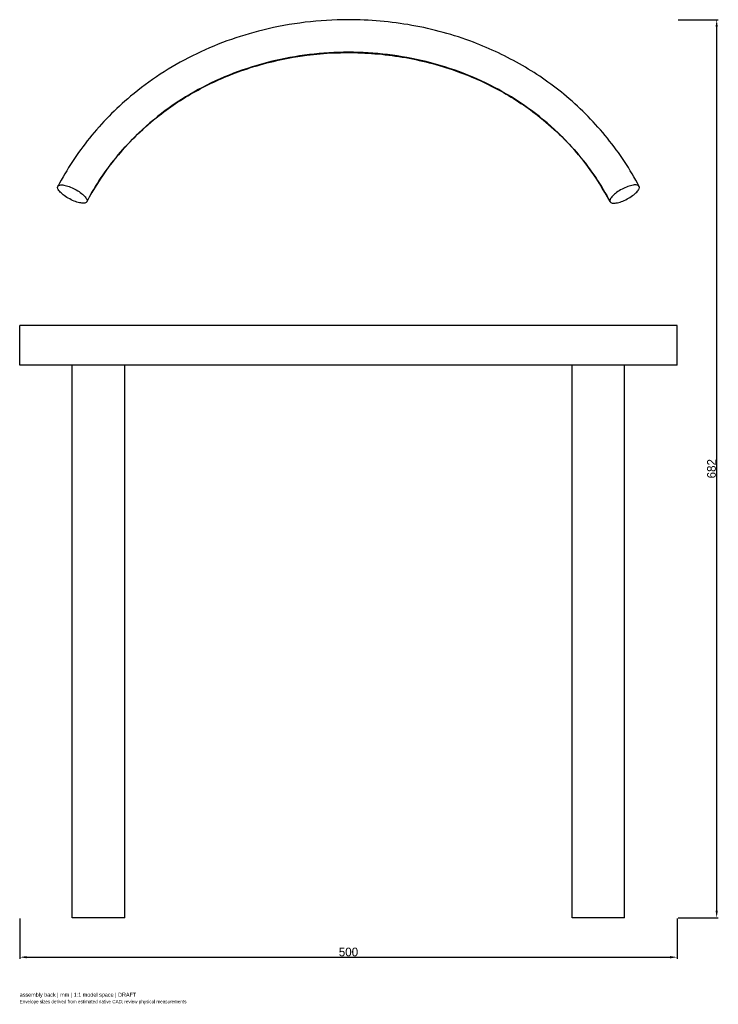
# Model space of a CAD drawing. Header units: millimetres. Extents: x -250 to 281, y -66 to 683.
import ezdxf

# ---------------------------------------------------------------- set-up
doc = ezdxf.new("R2010")
doc.units = ezdxf.units.MM
doc.linetypes.add('HIDDEN', pattern=[9.525, 6.35, -3.175])
for name, color, linetype in [('ANNOTATIONS', 7, 'Continuous'), ('DIMENSIONS', 7, 'Continuous'), ('HIDDEN', 8, 'HIDDEN'), ('VISIBLE', 7, 'Continuous')]:
    doc.layers.add(name, color=color, linetype=linetype)
doc.dimstyles.get("Standard").update_dxf_attribs({"dimtxt": 2.5, "dimasz": 2.5, "dimexe": 1.25, "dimexo": 0.625, "dimtad": 1, "dimcen": 2.5, "dimazin": 3, "dimtfac": 1, "dimtmove": 0, "dimatfit": 3})

# ---------------------------------------------------------------- blocks, each defined once
blk = doc.blocks.new('_CLOSEDFILLED')
at = {"color": 0, "linetype": 'BYBLOCK'}
blk.add_solid([(-1, 0.16), (0, 0), (-1, -0.16)], dxfattribs=at)
blk = doc.blocks.new('*D2')
at = {"color": 0}
for p, q in [((250.62, 682.5), (281.25, 682.5)), ((280, 5.4), (280, 677.1)), ((250.62, 0), (281.25, 0))]:
    blk.add_line(p, q, dxfattribs=at)
at = {"layer": 'Defpoints'}
for p in [(250, 682.5), (250, 0), (280, 0)]:
    blk.add_point(p, dxfattribs=at)
at = {"layer": 'DIMENSIONS', "color": 0, "xscale": 5.3999999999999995, "yscale": 5.3999999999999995}
for p, rotation in [((280, 682.5), 90), ((280, 0), 270)]:
    blk.add_blockref('_CLOSEDFILLED', p, dxfattribs=dict(at, rotation=rotation))
at = {"layer": 'DIMENSIONS', "color": 0, "insert": (276.07, 341.25), "char_height": 6.6, "attachment_point": 5, "rotation": 90}
blk.add_mtext('682', dxfattribs=at)

msp = doc.modelspace()

# ---------------------------------------------------------------- linework, layer by layer
at = {"layer": 'HIDDEN'}
for p, q in [((-250, 420), (-250, 450)), ((250, 450), (-250, 450)), ((250, 420), (250, 450)), ((250, 420), (-250, 420)), ((-210, 0), (-210, 420)), ((-210, 0), (-210, 420)), ((-170, 420), (-210, 420)), ((-170, 420), (-210, 420)), ((-210, 0), (-210, 420)), ((-170, 420), (-210, 420)), ((-170, 420), (-210, 420)), ((-170, 0), (-170, 420)), ((-170, 0), (-170, 420)), ((-170, 0), (-170, 420)), ((170, 0), (170, 420)), ((170, 0), (170, 420)), ((210, 420), (170, 420)), ((210, 420), (170, 420)), ((170, 0), (170, 420)), ((210, 420), (170, 420)), ((210, 420), (170, 420)), ((210, 0), (210, 420)), ((210, 0), (210, 420)), ((210, 0), (210, 420)), ((-170, 0), (-210, 0)), ((-170, 0), (-210, 0)), ((-170, 0), (-210, 0)), ((210, 0), (170, 0)), ((210, 0), (170, 0)), ((210, 0), (170, 0))]:
    msp.add_line(p, q, dxfattribs=at)
at = {"layer": 'VISIBLE'}
for p, q in [((-250, 420), (-250, 450)), ((250, 450), (-250, 450)), ((250, 420), (250, 450)), ((250, 420), (-250, 420)), ((-210, 0), (-210, 420)), ((-170, 0), (-170, 420)), ((170, 0), (170, 420)), ((210, 0), (210, 420)), ((-170, 0), (-210, 0)), ((210, 0), (170, 0))]:
    msp.add_line(p, q, dxfattribs=at)
for points, knots in [([(221.039, 555.864), (214.213, 568.717), (206.147, 581.006), (196.901, 592.471), (187.66, 603.937), (177.239, 614.578), (165.812, 624.175), (155.427, 632.9), (144.212, 640.763), (132.352, 647.655), (120.493, 654.548), (107.987, 660.47), (95.037, 665.361), (79.939, 671.065), (64.236, 675.367), (48.24, 678.23), (32.243, 681.094), (15.952, 682.52), (-0.337, 682.499), (-22.132, 682.474), (-43.927, 679.856), (-65.004, 674.675), (-83.587, 670.109), (-101.615, 663.548), (-118.561, 655.09), (-135.51, 646.638), (-151.377, 636.287), (-165.669, 624.293), (-177.129, 614.686), (-187.578, 604.028), (-196.844, 592.542), (-206.113, 581.057), (-214.199, 568.744), (-221.039, 555.864)], [0, 0, 0, 0, 0.088062, 0.088062, 0.088062, 0.176124, 0.176124, 0.176124, 0.256173, 0.256173, 0.256173, 0.336222, 0.336222, 0.336222, 0.4295474, 0.4295474, 0.4295474, 0.5228729, 0.5228729, 0.5228729, 0.6477519, 0.6477519, 0.6477519, 0.7358139, 0.7358139, 0.7358139, 0.823876, 0.823876, 0.823876, 0.911938, 0.911938, 0.911938, 1, 1, 1, 1]), ([(198.961, 544.136), (188.863, 563.142), (176.361, 579.699), (162.048, 593.885), (147.734, 608.068), (131.604, 619.881), (114.233, 629.343), (96.864, 638.804), (78.252, 645.911), (59.006, 650.653), (39.76, 655.396), (19.881, 657.771), (0, 657.77), (-19.881, 657.771), (-39.76, 655.396), (-59.006, 650.653), (-78.252, 645.911), (-96.864, 638.804), (-114.233, 629.343), (-131.604, 619.881), (-147.734, 608.068), (-162.048, 593.885), (-176.361, 579.699), (-188.863, 563.142), (-198.961, 544.136)], [0, 0, 0, 0, 0.125, 0.125, 0.125, 0.25, 0.25, 0.25, 0.375, 0.375, 0.375, 0.5, 0.5, 0.5, 0.625, 0.625, 0.625, 0.75, 0.75, 0.75, 0.875, 0.875, 0.875, 1, 1, 1, 1]), ([(-198.961, 544.136), (-192.295, 556.689), (-184.298, 568.649), (-175.024, 579.718), (-165.849, 590.677), (-155.424, 600.757), (-143.953, 609.713), (-134.722, 616.923), (-124.817, 623.405), (-114.391, 629.077), (-103.964, 634.75), (-93.016, 639.612), (-81.71, 643.619), (-68.835, 648.183), (-55.497, 651.636), (-41.93, 653.954), (-28.364, 656.273), (-14.569, 657.456), (-0.77, 657.498), (13.211, 657.542), (27.197, 656.414), (40.955, 654.119), (54.712, 651.825), (68.241, 648.365), (81.297, 643.765), (92.628, 639.773), (103.603, 634.923), (114.056, 629.258), (124.509, 623.596), (134.441, 617.119), (143.698, 609.912), (155.285, 600.895), (165.809, 590.73), (175.061, 579.673), (184.319, 568.618), (192.304, 556.671), (198.961, 544.136)], [0, 0, 0, 0, 0.092333, 0.092333, 0.092333, 0.18374, 0.18374, 0.18374, 0.25731, 0.25731, 0.25731, 0.33088, 0.33088, 0.33088, 0.4146652, 0.4146652, 0.4146652, 0.4984505, 0.4984505, 0.4984505, 0.5833463, 0.5833463, 0.5833463, 0.6682422, 0.6682422, 0.6682422, 0.741922, 0.741922, 0.741922, 0.8156018, 0.8156018, 0.8156018, 0.9078009, 0.9078009, 0.9078009, 1, 1, 1, 1]), ([(-198.961, 544.136), (-199.216, 543.654), (-199.753, 543.318), (-200.541, 543.159), (-201.327, 542.999), (-202.362, 543.017), (-203.569, 543.213), (-204.774, 543.408), (-206.149, 543.782), (-207.587, 544.305), (-209.025, 544.827), (-210.525, 545.499), (-211.972, 546.268), (-213.421, 547.037), (-214.816, 547.902), (-216.052, 548.799), (-217.29, 549.695), (-218.368, 550.623), (-219.206, 551.511), (-220.045, 552.399), (-220.644, 553.247), (-220.957, 553.991), (-221.271, 554.736), (-221.299, 555.377), (-221.039, 555.864)], [0, 0, 0, 0, 0.3926991, 0.3926991, 0.3926991, 0.7853982, 0.7853982, 0.7853982, 1.1780972, 1.1780972, 1.1780972, 1.5707963, 1.5707963, 1.5707963, 1.9634954, 1.9634954, 1.9634954, 2.3561945, 2.3561945, 2.3561945, 2.7488936, 2.7488936, 2.7488936, 3.1415927, 3.1415927, 3.1415927, 3.1415927]), ([(-221.039, 555.864), (-220.78, 556.353), (-220.234, 556.688), (-219.441, 556.845), (-218.649, 557.002), (-217.611, 556.981), (-216.405, 556.783), (-215.2, 556.585), (-213.828, 556.211), (-212.393, 555.687), (-210.957, 555.165), (-209.459, 554.493), (-208.012, 553.724), (-206.564, 552.954), (-205.168, 552.087), (-203.93, 551.188), (-202.691, 550.289), (-201.612, 549.359), (-200.776, 548.47), (-199.938, 547.58), (-199.344, 546.732), (-199.036, 545.991), (-198.727, 545.25), (-198.705, 544.616), (-198.961, 544.136)], [0, 0, 0, 0, 0.125, 0.125, 0.125, 0.25, 0.25, 0.25, 0.375, 0.375, 0.375, 0.5, 0.5, 0.5, 0.625, 0.625, 0.625, 0.75, 0.75, 0.75, 0.875, 0.875, 0.875, 1, 1, 1, 1]), ([(221.039, 555.864), (220.78, 556.353), (220.234, 556.688), (219.441, 556.845), (218.649, 557.002), (217.611, 556.981), (216.405, 556.783), (215.2, 556.585), (213.828, 556.211), (212.393, 555.687), (210.957, 555.165), (209.459, 554.493), (208.012, 553.724), (206.564, 552.954), (205.168, 552.087), (203.93, 551.188), (202.691, 550.289), (201.612, 549.359), (200.776, 548.47), (199.938, 547.58), (199.344, 546.732), (199.036, 545.991), (198.727, 545.25), (198.705, 544.616), (198.961, 544.136)], [0, 0, 0, 0, 0.125, 0.125, 0.125, 0.25, 0.25, 0.25, 0.375, 0.375, 0.375, 0.5, 0.5, 0.5, 0.625, 0.625, 0.625, 0.75, 0.75, 0.75, 0.875, 0.875, 0.875, 1, 1, 1, 1]), ([(198.961, 544.136), (199.216, 543.654), (199.753, 543.318), (200.541, 543.159), (201.327, 542.999), (202.362, 543.017), (203.569, 543.213), (204.774, 543.408), (206.149, 543.782), (207.587, 544.305), (209.025, 544.827), (210.525, 545.499), (211.972, 546.268), (213.421, 547.037), (214.816, 547.902), (216.052, 548.799), (217.29, 549.695), (218.368, 550.623), (219.206, 551.511), (220.045, 552.399), (220.644, 553.247), (220.957, 553.991), (221.271, 554.736), (221.299, 555.377), (221.039, 555.864)], [0, 0, 0, 0, 0.3926991, 0.3926991, 0.3926991, 0.7853982, 0.7853982, 0.7853982, 1.1780972, 1.1780972, 1.1780972, 1.5707963, 1.5707963, 1.5707963, 1.9634954, 1.9634954, 1.9634954, 2.3561945, 2.3561945, 2.3561945, 2.7488936, 2.7488936, 2.7488936, 3.1415927, 3.1415927, 3.1415927, 3.1415927])]:
    msp.add_open_spline(points, degree=3, knots=knots, dxfattribs=at)

# ---------------------------------------------------------------- texts
at = {"layer": 'ANNOTATIONS'}
for s, height, p in [('assembly back | mm | 1:1 model space | DRAFT', 3, (-250, -60)), ('Envelope sizes derived from estimated native CAD; review physical measurements', 2.5, (-250, -65))]:
    msp.add_text(s, height=height, dxfattribs=at).set_placement(p)

# ---------------------------------------------------------------- dimensions: what is measured, and where the dimension line sits
at = {"layer": 'DIMENSIONS'}
dim = msp.add_linear_dim(base=(280, 0), p1=(250, 0), p2=(250, 682.5), angle=90, dimstyle='Standard', override={"dimtxt": 6.6, "dimasz": 5.4, "dimtad": 1, "dimdec": 2}, dxfattribs=at)
dim.commit()
dim.dimension.update_dxf_attribs({"geometry": '*D2', "text_midpoint": (276.075, 341.25)})
msp.add_linear_dim(base=(-250, -30), p1=(-250, 0), p2=(250, 0), dimstyle='Standard', override={"dimtxt": 6.6, "dimasz": 5.4, "dimtad": 1, "dimdec": 2}, dxfattribs=at).render()

doc.saveas('drawing.dxf')
